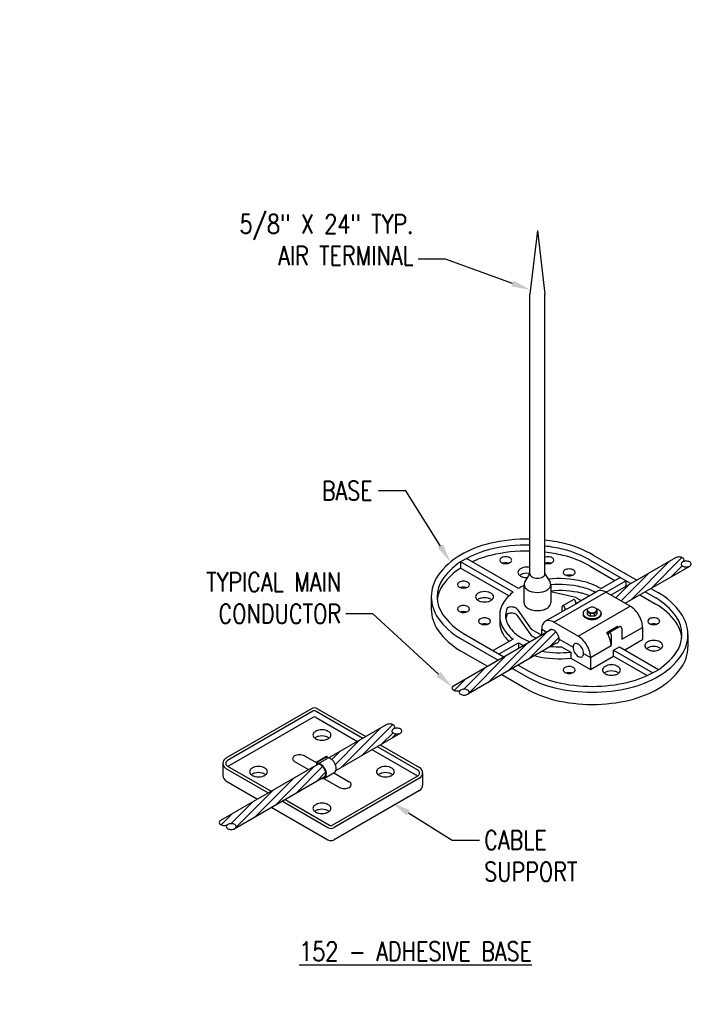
# Model space of a CAD drawing. Header units: inches. Extents: x 0 to 90.7, y 0 to 44.5.
# Tile 3 of 7: x 70.1 to 74.6, y 28.7 to 35.2. Entities that reach past the tile are written whole.
import ezdxf
from ezdxf import colors
from ezdxf.entities.mleader import LeaderData, LeaderLine
from ezdxf.math import Vec2, Vec3

# ---------------------------------------------------------------- set-up
doc = ezdxf.new("R2010")
doc.units = ezdxf.units.IN
doc.header["$MEASUREMENT"] = 0
doc.layers.add('E-ANNO-TEXT', color=2, linetype='Continuous')
doc.layers.add('E-DETL-GRPH', color=3, linetype='Continuous')
doc.styles.add('Annotative', font='romans.shx', dxfattribs={"width": 0.8, "height": 0.125})

msp = doc.modelspace()

# ---------------------------------------------------------------- linework, layer by layer
at = {"layer": 'E-DETL-GRPH', "lineweight": -3}
for p, q in [((73.5248, 33.7884), (73.4756, 33.3697)), ((73.5248, 33.7884), (73.5741, 33.3697)), ((73.4756, 31.5305), (73.4756, 33.3697)), ((73.5741, 31.5305), (73.5741, 33.3697)), ((73.3644, 31.4103), (73.0195, 31.6094)), ((73.0195, 31.6094), (73.0195, 31.5693)), ((73.3999, 31.4343), (73.0578, 31.6318)), ((73.8724, 31.6209), (74.1391, 31.4669)), ((73.8917, 31.6542), (74.1777, 31.4891)), ((74.4324, 31.6362), (74.0083, 31.3914)), ((74.1381, 31.358), (74.3943, 31.6142)), ((74.2724, 31.4356), (74.4752, 31.6383)), ((73.3372, 31.3859), (73.0195, 31.5693)), ((73.8724, 31.5807), (74.0335, 31.4878)), ((74.0758, 31.3524), (74.26, 31.5367)), ((74.1021, 31.3372), (74.5262, 31.5821)), ((74.4067, 31.5131), (74.4771, 31.5835)), ((73.4416, 31.4755), (73.4756, 31.5305)), ((73.5741, 31.5305), (73.608, 31.4755)), ((73.9408, 31.4343), (74.0682, 31.5078)), ((73.9763, 31.4103), (74.1067, 31.4856)), ((74.1067, 31.4856), (74.1067, 31.4482)), ((73.4371, 31.3399), (73.4371, 31.4595)), ((73.6126, 31.4595), (73.6126, 31.3399)), ((73.7768, 31.3752), (73.6126, 31.4137)), ((73.6329, 31.2132), (73.9749, 31.4106)), ((73.7822, 31.3378), (73.9182, 31.4163)), ((74.1355, 31.318), (73.9749, 31.4106)), ((74.0398, 31.3732), (74.1257, 31.4591)), ((74.2329, 31.4128), (74.3025, 31.3726)), ((74.2714, 31.435), (74.3218, 31.4059)), ((72.8269, 31.38), (72.8269, 31.2998)), ((73.6904, 31.3204), (73.7611, 31.3612)), ((73.72, 31.3006), (73.7906, 31.3414)), ((73.7748, 31.3468), (73.7748, 31.3322)), ((73.7768, 31.3752), (73.812, 31.3549)), ((74.1981, 31.3927), (74.3025, 31.3324)), ((73.3905, 31.2982), (73.4843, 31.1662)), ((73.5762, 31.2188), (73.7116, 31.297)), ((73.6881, 31.2834), (73.6881, 31.3152)), ((73.7041, 31.306), (73.7041, 31.2927)), ((73.7935, 31.1205), (74.1355, 31.318)), ((73.8528, 31.2933), (73.8528, 31.2637)), ((73.8528, 31.2818), (73.8712, 31.2711)), ((73.8972, 31.2711), (73.9065, 31.2764)), ((73.9065, 31.2764), (73.9157, 31.2818)), ((73.9157, 31.2933), (73.9157, 31.2637)), ((73.3905, 31.2581), (73.4843, 31.1261)), ((73.7935, 31.1205), (73.6329, 31.2132)), ((73.8245, 31.2712), (73.8245, 31.2656)), ((73.8528, 31.2637), (73.8712, 31.2531)), ((73.8972, 31.2711), (73.8712, 31.2711)), ((73.8712, 31.2711), (73.8712, 31.2531)), ((73.8972, 31.2531), (73.8712, 31.2531)), ((73.8842, 31.2531), (73.8842, 31.2526)), ((73.8972, 31.2711), (73.8972, 31.2531)), ((73.8972, 31.2531), (73.9065, 31.2584)), ((73.9065, 31.2584), (73.9157, 31.2637)), ((73.9439, 31.2712), (73.9439, 31.2656)), ((73.6169, 31.1654), (72.9726, 30.7934)), ((73.3323, 30.8928), (73.5885, 31.149)), ((73.4666, 30.9703), (73.6462, 31.15)), ((73.4843, 31.1662), (73.5527, 31.1267)), ((73.5527, 31.1668), (73.5861, 31.1476)), ((73.5527, 31.1267), (73.5527, 31.1668)), ((73.9816, 31.1457), (73.9815, 31.1456)), ((73.9816, 31.1457), (74.0523, 31.1865)), ((73.9955, 31.1443), (74.0661, 31.1851)), ((74.0798, 31.1004), (74.2158, 31.1789)), ((74.0798, 31.1706), (74.0798, 31.1004)), ((74.2158, 31.1789), (74.2158, 31.0986)), ((73.0189, 31.1059), (73.2664, 30.963)), ((73.0382, 31.1392), (73.3049, 30.9852)), ((73.3644, 31.1015), (73.234, 31.0262)), ((73.4843, 31.1261), (73.5165, 31.1074)), ((73.6009, 31.0479), (73.6662, 31.1132)), ((73.6677, 31.1004), (73.7587, 31.0479)), ((73.9931, 31.1245), (73.9931, 31.1391)), ((74.0092, 31.1299), (74.0092, 31.0596)), ((74.0985, 31.0309), (74.2158, 31.0986)), ((74.5138, 31.1317), (74.5138, 31.0515)), ((73.0189, 31.0256), (73.1968, 30.9229)), ((73.649, 31.0757), (73.0664, 30.7393)), ((73.198, 30.8153), (73.4542, 31.0714)), ((73.2725, 31.0039), (73.3999, 31.0775)), ((73.3999, 31.0775), (73.3999, 31.0401)), ((73.6839, 31.0509), (73.7437, 31.0164)), ((73.7437, 31.0164), (73.7437, 30.9763)), ((73.8738, 30.9815), (74.0092, 31.0596)), ((74.0252, 31.0288), (74.0637, 31.051)), ((74.0252, 31.0288), (74.2829, 30.88)), ((74.0252, 30.9886), (74.0252, 31.0288)), ((74.0637, 31.051), (74.3212, 30.9024)), ((73.064, 30.738), (73.3199, 30.9939)), ((73.7437, 30.9763), (73.8738, 30.9012)), ((73.8282, 31.0077), (73.8738, 30.9815)), ((73.8738, 30.9012), (74.0252, 30.9886)), ((73.8738, 30.9815), (73.8738, 30.9012)), ((74.0252, 30.9886), (74.2454, 30.8615)), ((73.0411, 30.7719), (73.1856, 30.9163)), ((73.3601, 30.9089), (73.449, 30.8575)), ((73.3987, 30.9311), (73.4683, 30.8909)), ((72.9767, 30.7643), (73.0513, 30.8388)), ((73.2906, 30.8687), (73.449, 30.7773)), ((72.0384, 30.6439), (71.4765, 30.3194)), ((72.0481, 30.6272), (71.4861, 30.3027)), ((72.0689, 30.6272), (72.3768, 30.4494)), ((72.0786, 30.6439), (72.3961, 30.4605)), ((72.0481, 30.587), (71.4896, 30.2646)), ((72.0689, 30.587), (72.3421, 30.4293)), ((72.5303, 30.538), (72.1527, 30.32)), ((72.236, 30.2598), (72.4921, 30.516)), ((72.3703, 30.3374), (72.573, 30.5401)), ((72.1962, 30.2768), (72.3578, 30.4385)), ((72.1996, 30.2388), (72.6241, 30.4839)), ((72.5046, 30.4149), (72.575, 30.4853)), ((72.5717, 30.4537), (72.5965, 30.4784)), ((72.4358, 30.3752), (72.7364, 30.2017)), ((72.4706, 30.3953), (72.7398, 30.2398)), ((72.4898, 30.4064), (72.7495, 30.2565)), ((71.9927, 30.3337), (72.0734, 30.2871)), ((72.0734, 30.2944), (72.1376, 30.3314)), ((72.0774, 30.292), (72.1416, 30.3291)), ((72.0859, 30.2834), (72.1416, 30.3156)), ((72.1376, 30.3314), (72.1416, 30.3291)), ((72.1416, 30.3156), (72.1416, 30.3291)), ((72.154, 30.3197), (72.1564, 30.3221)), ((72.1726, 30.3099), (72.2235, 30.3609)), ((72.0819, 30.2791), (71.441, 29.9091)), ((71.4564, 30.2859), (71.4564, 30.2044)), ((71.4765, 30.2499), (71.7539, 30.0898)), ((71.4861, 30.2666), (71.7732, 30.1009)), ((71.8007, 30.0085), (72.0568, 30.2647)), ((71.9279, 30.2969), (72.0203, 30.2436)), ((71.935, 30.0861), (72.1119, 30.263)), ((72.0734, 30.2944), (72.0774, 30.292)), ((72.0734, 30.2769), (72.0734, 30.2944)), ((72.0774, 30.2833), (72.0774, 30.292)), ((72.1288, 30.1979), (71.5347, 29.855)), ((71.6664, 29.931), (71.9225, 30.1871)), ((72.0693, 30.1636), (72.1315, 30.2258)), ((72.1204, 30.1858), (72.2229, 30.1266)), ((72.1249, 30.1877), (72.1891, 30.2248)), ((72.7398, 30.2037), (72.1779, 29.8792)), ((72.1852, 30.2225), (72.2871, 30.1637)), ((72.7495, 30.187), (72.1876, 29.8626)), ((72.7696, 30.2217), (72.7696, 30.1415)), ((71.4765, 30.1696), (71.6844, 30.0496)), ((71.5324, 29.8537), (71.7882, 30.1096)), ((71.8669, 30.0468), (72.1571, 29.8792)), ((72.7495, 30.1067), (72.1876, 29.7823)), ((71.5095, 29.8876), (71.6539, 30.0321)), ((71.7781, 29.9955), (72.1474, 29.7823)), ((71.8477, 30.0356), (72.1474, 29.8626)), ((71.4451, 29.88), (71.5196, 29.9545))]:
    msp.add_line(p, q, dxfattribs=at)
at = {"layer": 'E-DETL-GRPH', "lineweight": -3, "flags": 128}
for points in [[(73.2095, 31.7302, 0.072341), (73.0189, 31.6542, 0.106617), (72.8724, 31.5215, 0.321615), (72.8724, 31.2386, 0.106617), (73.0189, 31.1059, 0.000006), (73.0189, 31.1058)], [(73.4756, 31.759, 0.063567), (73.2095, 31.7302)], [(73.8917, 31.6542, 0.000008), (73.8917, 31.6542, 0.072341), (73.7011, 31.7302, 0.030543), (73.5741, 31.7525)], [(73.2184, 31.6927, 0.072341), (73.0382, 31.6209, 0.106617), (72.9037, 31.499, 0.321615), (72.9037, 31.2611, 0.106617), (73.0382, 31.1392, 0.000006), (73.0382, 31.1392)], [(73.4756, 31.7204, 0.06375), (73.2184, 31.6927)], [(73.4756, 31.6803, 0.06375), (73.2184, 31.6526)], [(73.8724, 31.6209, 0.000008), (73.8724, 31.6209, 0.072341), (73.6922, 31.6927, 0.029472), (73.5741, 31.7137)], [(73.8724, 31.5807, 0.000008), (73.8724, 31.5807, 0.072341), (73.6922, 31.6526, 0.029472), (73.5741, 31.6735)], [(73.2184, 31.6526, 0.048426), (73.0953, 31.6102)], [(73.3005, 31.6417, 0.072341), (73.2885, 31.6369, 0.106617), (73.2795, 31.6288, 0.321615), (73.2795, 31.6129, 0.106617), (73.2885, 31.6048, 0.072341), (73.3005, 31.6, 0.117911), (73.3321, 31.6, 0.072341), (73.3441, 31.6048, 0.106617), (73.353, 31.6129, 0.321615), (73.353, 31.6288, 0.106617), (73.3441, 31.6369, 0.072341), (73.3321, 31.6417, 0.117911), (73.3005, 31.6417)], [(73.3005, 31.6016, 0.016314), (73.2977, 31.6008)], [(73.3349, 31.6008, 0.016314), (73.3321, 31.6016, 0.117911), (73.3005, 31.6016)], [(73.5741, 31.6014, 0.026057), (73.5786, 31.6, 0.117911), (73.6101, 31.6, 0.072341), (73.6222, 31.6048, 0.106617), (73.6311, 31.6129, 0.321615), (73.6311, 31.6288, 0.106617), (73.6222, 31.6369, 0.072341), (73.6101, 31.6417, 0.117911), (73.5786, 31.6417)], [(73.5786, 31.6417, 0.026057), (73.5741, 31.6404)], [(73.5786, 31.6016, 0.026057), (73.5741, 31.6003)], [(73.613, 31.6008, 0.016314), (73.6101, 31.6016, 0.117911), (73.5786, 31.6016)], [(74.4426, 31.6403, 0.072341), (74.4324, 31.6362)], [(74.4793, 31.6092, 0.106617), (74.4869, 31.616, 0.321615), (74.4869, 31.6294, 0.106617), (74.4793, 31.6362, 0.072341), (74.4692, 31.6403, 0.117911), (74.4426, 31.6403)], [(74.4895, 31.6132, 0.072341), (74.4793, 31.6092, 0.106617), (74.4718, 31.6023, 0.321615), (74.4718, 31.5889, 0.106617), (74.4793, 31.5821, 0.072341), (74.4895, 31.5781, 0.117911), (74.5161, 31.5781, 0.072341), (74.5262, 31.5821, 0.106617), (74.5338, 31.5889, 0.321615), (74.5338, 31.6023, 0.106617), (74.5262, 31.6092, 0.072341), (74.5161, 31.6132, 0.117911), (74.4895, 31.6132)], [(73.0195, 31.5693, 0.093749), (72.9037, 31.4589, 0.131716), (72.8664, 31.36)], [(73.4316, 31.5719, 0.072341), (73.4136, 31.5647, 0.106617), (73.4001, 31.5525, 0.321615), (73.4001, 31.5287, 0.106617), (73.4136, 31.5165, 0.072341), (73.4316, 31.5093, 0.072554), (73.4609, 31.5067)], [(73.4756, 31.5726, 0.109237), (73.4316, 31.5719)], [(73.4756, 31.5325, 0.109237), (73.4316, 31.5317)], [(73.7176, 31.5614, 0.072341), (73.7056, 31.5567, 0.106617), (73.6966, 31.5485, 0.321615), (73.6966, 31.5327, 0.106617), (73.7056, 31.5245, 0.072341), (73.7176, 31.5198, 0.117911), (73.7492, 31.5198, 0.072341), (73.7612, 31.5245, 0.106617), (73.7702, 31.5327, 0.321615), (73.7702, 31.5485, 0.106617), (73.7612, 31.5567, 0.072341), (73.7492, 31.5614, 0.117911), (73.7176, 31.5614)], [(73.0224, 31.4812, 0.072341), (73.0104, 31.4764, 0.106617), (73.0014, 31.4683, 0.321615), (73.0014, 31.4524, 0.106617), (73.0104, 31.4443, 0.072341), (73.0224, 31.4395, 0.117911), (73.054, 31.4395, 0.072341), (73.066, 31.4443, 0.106617), (73.075, 31.4524, 0.321615), (73.075, 31.4683, 0.106617), (73.066, 31.4764, 0.072341), (73.054, 31.4812, 0.117911), (73.0224, 31.4812)], [(73.4316, 31.5317, 0.072341), (73.4136, 31.5245, 0.041023), (73.4078, 31.5205)], [(73.4416, 31.4755, 0.302662), (73.4428, 31.4418, 0.106617), (73.4628, 31.4237, 0.072341), (73.4896, 31.413, 0.117911), (73.5601, 31.413, 0.072341), (73.5869, 31.4237, 0.106617), (73.6069, 31.4418, 0.302662), (73.608, 31.4755)], [(73.4756, 31.5305, 0.156851), (73.4788, 31.5205, 0.106617), (73.49, 31.5104, 0.072341), (73.5051, 31.5044, 0.117911), (73.5446, 31.5044, 0.072341), (73.5596, 31.5104, 0.106617), (73.5709, 31.5205, 0.156851), (73.5741, 31.5305)], [(73.9408, 31.4343, 0.072341), (73.822, 31.4816, 0.087558), (73.5958, 31.4952)], [(73.7176, 31.5213, 0.016314), (73.7148, 31.5205)], [(73.752, 31.5205, 0.016314), (73.7492, 31.5213, 0.117911), (73.7176, 31.5213)], [(73.0224, 31.441, 0.016314), (73.0196, 31.4403)], [(73.0568, 31.4403, 0.016314), (73.054, 31.441, 0.117911), (73.0224, 31.441)], [(73.1535, 31.4113, 0.072341), (73.1355, 31.4041, 0.106617), (73.1221, 31.3919, 0.321615), (73.1221, 31.3681, 0.106617), (73.1355, 31.356, 0.072341), (73.1535, 31.3488, 0.117911), (73.2009, 31.3488, 0.072341), (73.2189, 31.356, 0.106617), (73.2324, 31.3681, 0.321615), (73.2324, 31.3919, 0.106617), (73.2189, 31.4041, 0.072341), (73.2009, 31.4113, 0.117911), (73.1535, 31.4113)], [(73.3644, 31.4103, 0.07034), (73.3069, 31.35, 0.321615), (73.3069, 31.1618, 0.07034), (73.3644, 31.1015)], [(73.4377, 31.4537, 0.023902), (73.3999, 31.4343)], [(73.449, 30.8575, 0.000008), (73.449, 30.8575, 0.072341), (73.6396, 30.7816, 0.117911), (74.1312, 30.7816, 0.072341), (74.3218, 30.8575, 0.106617), (74.4683, 30.9903, 0.321615), (74.4683, 31.2732, 0.106617), (74.3218, 31.4059, 0.000006), (74.3218, 31.4059)], [(73.9062, 31.4093, 0.061498), (73.813, 31.4442, 0.082477), (73.6125, 31.4583)], [(73.8225, 31.4016, 0.006061), (73.813, 31.404, 0.082466), (73.6126, 31.4181)], [(73.9749, 31.4106, 0.106617), (73.9417, 31.4213, 0.156851), (73.9182, 31.4163)], [(73.978, 31.4089, 0.001899), (73.9763, 31.4103)], [(73.1535, 31.3712, 0.072341), (73.1355, 31.364, 0.041023), (73.1297, 31.36)], [(73.2247, 31.36, 0.041023), (73.2189, 31.364, 0.072341), (73.2009, 31.3712, 0.117911), (73.1535, 31.3712)], [(73.4371, 31.3399, 0.156851), (73.4428, 31.3222, 0.106617), (73.4628, 31.3041, 0.072341), (73.4896, 31.2934, 0.117911), (73.5601, 31.2934, 0.072341), (73.5869, 31.3041, 0.106617), (73.6069, 31.3222, 0.156851), (73.6126, 31.3399)], [(73.4683, 30.8909, 0.000008), (73.4683, 30.8909, 0.072341), (73.6485, 30.8191, 0.117911), (74.1223, 30.8191, 0.072341), (74.3025, 30.8909, 0.106617), (74.437, 31.0128, 0.321615), (74.437, 31.2507, 0.106617), (74.3025, 31.3726, 0.000006), (74.3025, 31.3726)], [(73.7748, 31.3468, 0.072341), (73.7742, 31.3505, 0.117911), (73.7697, 31.3584, 0.072341), (73.7667, 31.3607, 0.106617), (73.7634, 31.3617, 0.255773), (73.7599, 31.3603)], [(73.7906, 31.3414, 0.11835), (73.7748, 31.3322)], [(73.8673, 31.3869, 0.026681), (73.8263, 31.4006)], [(72.8269, 31.2998, 0.156851), (72.8724, 31.1583, 0.106617), (73.0189, 31.0256, 0.000006), (73.0189, 31.0256)], [(73.0224, 31.3206, 0.072341), (73.0104, 31.3158, 0.106617), (73.0014, 31.3077, 0.321615), (73.0014, 31.2918, 0.106617), (73.0104, 31.2837, 0.072341), (73.0224, 31.2789, 0.117911), (73.054, 31.2789, 0.072341), (73.066, 31.2837, 0.106617), (73.075, 31.2918, 0.321615), (73.075, 31.3077, 0.106617), (73.066, 31.3158, 0.072341), (73.054, 31.3206, 0.117911), (73.0224, 31.3206)], [(73.0224, 31.2805, 0.016314), (73.0196, 31.2797)], [(73.0568, 31.2797, 0.016314), (73.054, 31.2805, 0.117911), (73.0224, 31.2805)], [(73.326, 31.3064, 0.267603), (73.3382, 31.1842, 0.106617), (73.4192, 31.1109)], [(73.338, 31.3112, 0.072341), (73.326, 31.3064)], [(73.3905, 31.2982, 0.00123), (73.3905, 31.2983, 0.106617), (73.3815, 31.3064, 0.072341), (73.3695, 31.3112, 0.117911), (73.338, 31.3112)], [(73.7041, 31.306, 0.072341), (73.7036, 31.3097, 0.117911), (73.699, 31.3176, 0.072341), (73.6961, 31.3199, 0.106617), (73.6928, 31.321, 0.321615), (73.6888, 31.3187, 0.106617), (73.6881, 31.3152)], [(73.72, 31.3006, 0.05845), (73.7116, 31.297)], [(73.8566, 31.3019, 0.058566), (73.842, 31.2956, 0.106617), (73.8284, 31.2833, 0.321615), (73.8284, 31.2592, 0.106617), (73.842, 31.2468, 0.072341), (73.8602, 31.2396, 0.117911), (73.9082, 31.2396, 0.072341), (73.9264, 31.2468, 0.106617), (73.9401, 31.2592, 0.321615), (73.9401, 31.2833, 0.106617), (73.9264, 31.2956, 0.058566), (73.9118, 31.3019)], [(73.8716, 31.31, 0.072341), (73.862, 31.3062, 0.106617), (73.8548, 31.2997, 0.321615), (73.8548, 31.287, 0.106617), (73.862, 31.2805, 0.072341), (73.8716, 31.2767, 0.117911), (73.8968, 31.2767, 0.072341), (73.9065, 31.2805, 0.106617), (73.9136, 31.287, 0.321615), (73.9136, 31.2997, 0.106617), (73.9065, 31.3062, 0.072341), (73.8968, 31.31, 0.117911), (73.8716, 31.31)], [(74.2158, 31.1789, 0.072341), (74.2104, 31.2159, 0.117911), (74.1648, 31.2948, 0.072341), (74.1355, 31.318)], [(74.4743, 31.1117, 0.131716), (74.437, 31.2106, 0.106617), (74.3025, 31.3324, 0.000006), (74.3025, 31.3324)], [(73.1614, 31.2403, 0.072341), (73.1494, 31.2356, 0.106617), (73.1405, 31.2274, 0.321615), (73.1405, 31.2116, 0.106617), (73.1494, 31.2034, 0.072341), (73.1614, 31.1987, 0.117911), (73.193, 31.1987, 0.072341), (73.205, 31.2034, 0.106617), (73.214, 31.2116, 0.321615), (73.214, 31.2274, 0.106617), (73.205, 31.2356, 0.072341), (73.193, 31.2403, 0.117911), (73.1614, 31.2403)], [(73.2778, 31.2358, 0.188942), (73.3069, 31.1216, 0.039497), (73.3372, 31.0858)], [(73.326, 31.2663, 0.064982), (73.3168, 31.2358)], [(73.338, 31.2711, 0.072341), (73.326, 31.2663)], [(73.3905, 31.2581, 0.00123), (73.3905, 31.2582, 0.106617), (73.3815, 31.2663, 0.072341), (73.3695, 31.2711, 0.117911), (73.338, 31.2711)], [(73.6329, 31.2132, 0.106617), (73.5997, 31.2239, 0.321615), (73.56, 31.201, 0.106617), (73.5527, 31.1668)], [(73.8245, 31.2656, 0.156851), (73.8284, 31.2535, 0.106617), (73.842, 31.2412, 0.072341), (73.8602, 31.2339, 0.117911), (73.9082, 31.2339, 0.072341), (73.9264, 31.2412, 0.106617), (73.9401, 31.2535, 0.156851), (73.9439, 31.2656)], [(74.2738, 31.2403, 0.072341), (74.2617, 31.2356, 0.106617), (74.2528, 31.2274, 0.321615), (74.2528, 31.2116, 0.106617), (74.2617, 31.2034, 0.072341), (74.2738, 31.1987, 0.117911), (74.3053, 31.1987, 0.072341), (74.3174, 31.2034, 0.106617), (74.3263, 31.2116, 0.321615), (74.3263, 31.2274, 0.106617), (74.3174, 31.2356, 0.072341), (74.3053, 31.2403, 0.117911), (74.2738, 31.2403)], [(73.1614, 31.2002, 0.016314), (73.1586, 31.1994)], [(73.1958, 31.1994, 0.016314), (73.193, 31.2002, 0.117911), (73.1614, 31.2002)], [(73.649, 31.0757, 0.294587), (73.6645, 31.0856, 0.106617), (73.6677, 31.1004, 0.072341), (73.6654, 31.1164, 0.117911), (73.6456, 31.1506, 0.072341), (73.6329, 31.1606, 0.106617), (73.6185, 31.1653, 0.294587), (73.6021, 31.1568)], [(74.0092, 31.0596, 0.072341), (74.0038, 31.0966, 0.069037), (73.9815, 31.1456)], [(74.0092, 31.1299, 0.072341), (74.0086, 31.1336, 0.117911), (74.0041, 31.1415, 0.072341), (74.0011, 31.1438, 0.106617), (73.9978, 31.1448, 0.321615), (73.9938, 31.1425, 0.106617), (73.9931, 31.1391)], [(74.0564, 31.1793, 0.010653), (74.0521, 31.1864)], [(74.0798, 31.1706, 0.072341), (74.0793, 31.1743, 0.117911), (74.0747, 31.1822, 0.072341), (74.0718, 31.1846, 0.106617), (74.0684, 31.1856, 0.255773), (74.065, 31.1841)], [(74.2738, 31.2002, 0.016314), (74.2709, 31.1994)], [(74.3082, 31.1994, 0.016314), (74.3053, 31.2002, 0.117911), (74.2738, 31.2002)], [(73.4192, 31.1109, 0.038627), (73.4757, 31.0838)], [(73.8738, 30.9815, 0.072341), (73.8684, 31.0184, 0.117911), (73.8228, 31.0974, 0.072341), (73.7935, 31.1205)], [(74.2659, 31.0902, 0.072341), (74.2478, 31.083, 0.106617), (74.2344, 31.0708, 0.321615), (74.2344, 31.0471, 0.106617), (74.2478, 31.0349, 0.072341), (74.2659, 31.0277, 0.117911), (74.3132, 31.0277, 0.072341), (74.3313, 31.0349, 0.106617), (74.3447, 31.0471, 0.321615), (74.3447, 31.0708, 0.106617), (74.3313, 31.083, 0.072341), (74.3132, 31.0902, 0.117911), (74.2659, 31.0902)], [(73.3999, 31.0775, 0.021608), (73.4339, 31.0597)], [(73.449, 30.7773, 0.000008), (73.449, 30.7773, 0.072341), (73.6396, 30.7013, 0.117911), (74.1312, 30.7013, 0.072341), (74.3218, 30.7773, 0.106617), (74.4683, 30.91, 0.156851), (74.5138, 31.0515)], [(73.5566, 31.0223, 0.072202), (73.7437, 31.0164)], [(73.6109, 31.0537, 0.02979), (73.6839, 31.0509)], [(73.7808, 30.9977, 0.072341), (73.7935, 30.9877, 0.106617), (73.8079, 30.983, 0.321615), (73.8251, 30.993, 0.106617), (73.8282, 31.0077, 0.072341), (73.8259, 31.0237, 0.117911), (73.8062, 31.0579, 0.072341), (73.7935, 31.0679, 0.106617), (73.7791, 31.0726, 0.321615), (73.7619, 31.0627, 0.106617), (73.7587, 31.0479, 0.072341), (73.7611, 31.0319, 0.117911), (73.7808, 30.9977)], [(74.2659, 31.0501, 0.072341), (74.2478, 31.0429, 0.041023), (74.242, 31.0389)], [(74.3371, 31.0389, 0.041023), (74.3313, 31.0429, 0.072341), (74.3132, 31.0501, 0.117911), (74.2659, 31.0501)], [(73.5062, 30.9932, 0.007291), (73.5188, 30.99, 0.087106), (73.7437, 30.9763)], [(73.7176, 30.9192, 0.072341), (73.7056, 30.9145, 0.106617), (73.6966, 30.9063, 0.321615), (73.6966, 30.8905, 0.106617), (73.7056, 30.8823, 0.072341), (73.7176, 30.8776, 0.117911), (73.7492, 30.8776, 0.072341), (73.7612, 30.8823, 0.106617), (73.7702, 30.8905, 0.321615), (73.7702, 30.9063, 0.106617), (73.7612, 30.9145, 0.072341), (73.7492, 30.9192, 0.117911), (73.7176, 30.9192)], [(73.9878, 30.9297, 0.072341), (73.9698, 30.9225, 0.106617), (73.9563, 30.9103, 0.321615), (73.9563, 30.8865, 0.106617), (73.9698, 30.8743, 0.072341), (73.9878, 30.8671, 0.117911), (74.0352, 30.8671, 0.072341), (74.0532, 30.8743, 0.106617), (74.0666, 30.8865, 0.321615), (74.0666, 30.9103, 0.106617), (74.0532, 30.9225, 0.072341), (74.0352, 30.9297, 0.117911), (73.9878, 30.9297)], [(73.9878, 30.8895, 0.072341), (73.9698, 30.8823, 0.041023), (73.964, 30.8783)], [(74.059, 30.8783, 0.041023), (74.0532, 30.8823, 0.072341), (74.0352, 30.8895, 0.117911), (73.9878, 30.8895)], [(73.7176, 30.8791, 0.016314), (73.7148, 30.8783)], [(73.752, 30.8783, 0.016314), (73.7492, 30.8791, 0.117911), (73.7176, 30.8791)], [(72.9726, 30.7934, 0.106617), (72.965, 30.7865, 0.156851), (72.9629, 30.7798, 0.156851), (72.965, 30.7732, 0.106617), (72.9726, 30.7663, 0.072341), (72.9827, 30.7623, 0.058752), (72.996, 30.7607, 0.058752), (73.0093, 30.7623, 0.072341), (73.0195, 30.7663)], [(73.0296, 30.7704, 0.072341), (73.0195, 30.7663, 0.106617), (73.0119, 30.7595, 0.321615), (73.0119, 30.7461, 0.106617), (73.0195, 30.7393, 0.072341), (73.0296, 30.7352, 0.117911), (73.0562, 30.7352, 0.072341), (73.0664, 30.7393, 0.106617), (73.0739, 30.7461, 0.321615), (73.0739, 30.7595, 0.106617), (73.0664, 30.7663, 0.072341), (73.0562, 30.7704, 0.117911), (73.0296, 30.7704)], [(72.0841, 30.5024, 0.072341), (72.0661, 30.4952, 0.106617), (72.0526, 30.483, 0.321615), (72.0526, 30.4592, 0.106617), (72.0661, 30.447, 0.072341), (72.0841, 30.4399, 0.117911), (72.1315, 30.4399, 0.072341), (72.1495, 30.447, 0.106617), (72.1629, 30.4592, 0.321615), (72.1629, 30.483, 0.106617), (72.1495, 30.4952, 0.072341), (72.1315, 30.5024, 0.117911), (72.0841, 30.5024)], [(72.5404, 30.5421, 0.072341), (72.5303, 30.538)], [(72.5772, 30.511, 0.106617), (72.5847, 30.5178, 0.321615), (72.5847, 30.5312, 0.106617), (72.5772, 30.538, 0.072341), (72.5671, 30.5421, 0.117911), (72.5404, 30.5421)], [(72.5873, 30.515, 0.072341), (72.5772, 30.511, 0.106617), (72.5696, 30.5041, 0.321615), (72.5696, 30.4907, 0.106617), (72.5772, 30.4839, 0.072341), (72.5873, 30.4799, 0.117911), (72.6139, 30.4799, 0.072341), (72.6241, 30.4839, 0.106617), (72.6316, 30.4907, 0.321615), (72.6316, 30.5041, 0.106617), (72.6241, 30.511, 0.072341), (72.6139, 30.515, 0.117911), (72.5873, 30.515)], [(72.0841, 30.4623, 0.072341), (72.0661, 30.4551, 0.041023), (72.0603, 30.4511)], [(72.1553, 30.4511, 0.041023), (72.1495, 30.4551, 0.072341), (72.1315, 30.4623, 0.117911), (72.0841, 30.4623)], [(71.942, 30.3394, 0.072341), (71.9281, 30.3339, 0.106617), (71.9177, 30.3245, 0.321615), (71.9177, 30.3061, 0.106617), (71.9281, 30.2967, 0.018179), (71.9314, 30.2949)], [(71.9951, 30.3323, 0.022755), (71.9926, 30.3339, 0.072341), (71.9786, 30.3394, 0.117911), (71.942, 30.3394)], [(72.1891, 30.2248, 0.156851), (72.198, 30.2346, 0.106617), (72.2016, 30.2513, 0.072341), (72.1991, 30.2686, 0.117911), (72.1782, 30.3047, 0.072341), (72.1645, 30.3155, 0.106617), (72.1482, 30.3207, 0.076922), (72.1416, 30.3204)], [(71.6668, 30.2613, 0.072341), (71.6488, 30.2541, 0.106617), (71.6354, 30.2419, 0.321615), (71.6354, 30.2181, 0.106617), (71.6488, 30.2059, 0.072341), (71.6668, 30.1988, 0.117911), (71.7142, 30.1988, 0.072341), (71.7322, 30.2059, 0.106617), (71.7457, 30.2181, 0.321615), (71.7457, 30.2419, 0.106617), (71.7322, 30.2541, 0.072341), (71.7142, 30.2613, 0.117911), (71.6668, 30.2613)], [(72.114, 30.1894, 0.294587), (72.1295, 30.1994, 0.106617), (72.1327, 30.2142, 0.072341), (72.1304, 30.2302, 0.117911), (72.1107, 30.2644, 0.072341), (72.098, 30.2744, 0.106617), (72.0836, 30.2791, 0.156851), (72.0734, 30.2769)], [(72.1077, 30.1858, 0.377578), (72.1338, 30.1975, 0.106617), (72.1374, 30.2142, 0.072341), (72.1348, 30.2315, 0.117911), (72.114, 30.2676, 0.072341), (72.1003, 30.2784, 0.106617), (72.084, 30.2837, 0.076922), (72.0774, 30.2833)], [(72.5015, 30.2612, 0.072341), (72.4835, 30.254, 0.106617), (72.47, 30.2418, 0.321615), (72.47, 30.218, 0.106617), (72.4835, 30.2058, 0.072341), (72.5015, 30.1987, 0.117911), (72.5489, 30.1987, 0.072341), (72.5669, 30.2058, 0.106617), (72.5804, 30.218, 0.321615), (72.5804, 30.2418, 0.106617), (72.5669, 30.254, 0.072341), (72.5489, 30.2612, 0.117911), (72.5015, 30.2612)], [(71.6668, 30.2212, 0.072341), (71.6488, 30.214, 0.041023), (71.643, 30.21)], [(71.738, 30.21, 0.041023), (71.7322, 30.214, 0.072341), (71.7142, 30.2212, 0.117911), (71.6668, 30.2212)], [(72.5015, 30.2211, 0.072341), (72.4835, 30.2139, 0.041023), (72.4777, 30.2099)], [(72.5727, 30.2099, 0.041023), (72.5669, 30.2139, 0.072341), (72.5489, 30.2211, 0.117911), (72.5015, 30.2211)], [(72.2229, 30.1266, 0.072341), (72.2367, 30.1211, 0.117911), (72.2732, 30.1211, 0.072341), (72.2871, 30.1266, 0.106617), (72.2974, 30.136, 0.321615), (72.2974, 30.1543, 0.106617), (72.2871, 30.1637)], [(72.0841, 30.0202, 0.072341), (72.0661, 30.013, 0.106617), (72.0526, 30.0008, 0.321615), (72.0526, 29.977, 0.106617), (72.0661, 29.9648, 0.072341), (72.0841, 29.9577, 0.117911), (72.1315, 29.9577, 0.072341), (72.1495, 29.9648, 0.106617), (72.1629, 29.977, 0.321615), (72.1629, 30.0008, 0.106617), (72.1495, 30.013, 0.072341), (72.1315, 30.0202, 0.117911), (72.0841, 30.0202)], [(72.0841, 29.9801, 0.072341), (72.0661, 29.9729, 0.041023), (72.0603, 29.9689)], [(72.1553, 29.9689, 0.041023), (72.1495, 29.9729, 0.072341), (72.1315, 29.9801, 0.117911), (72.0841, 29.9801)], [(71.441, 29.9091, 0.106617), (71.4334, 29.9023, 0.321615), (71.4334, 29.8889, 0.106617), (71.441, 29.882, 0.072341), (71.4511, 29.878, 0.117911), (71.4777, 29.878, 0.072341), (71.4878, 29.882)], [(71.498, 29.8861, 0.072341), (71.4878, 29.882, 0.106617), (71.4803, 29.8752, 0.321615), (71.4803, 29.8618, 0.106617), (71.4878, 29.855, 0.072341), (71.498, 29.8509, 0.117911), (71.5246, 29.8509, 0.072341), (71.5347, 29.855, 0.106617), (71.5423, 29.8618, 0.321615), (71.5423, 29.8752, 0.106617), (71.5347, 29.882, 0.072341), (71.5246, 29.8861, 0.117911), (71.498, 29.8861)]]:
    msp.add_lwpolyline(points, format="xyb", dxfattribs=at)
at = {"layer": 'E-DETL-GRPH', "lineweight": -3}
for centre, radius, start, end in [((72.0585, 30.6091), 0.0401, 60, 120), ((72.0585, 30.6091), 0.0209, 60, 120), ((72.0585, 30.569), 0.0209, 60, 120), ((71.4966, 30.2847), 0.0401, 120, 240), ((71.4966, 30.2847), 0.0209, 120, 240), ((72.7294, 30.2217), 0.0209, 300, 60), ((72.7294, 30.2217), 0.0401, 300, 60), ((71.4966, 30.2044), 0.0401, 180, 240), ((72.7294, 30.1415), 0.0401, 300, 0), ((72.1675, 29.8973), 0.0401, 240, 300), ((72.1675, 29.8973), 0.0209, 240, 300), ((72.1675, 29.817), 0.0401, 240, 300)]:
    msp.add_arc(centre, radius, start, end, dxfattribs=at)

# ---------------------------------------------------------------- texts
at = {"layer": 'E-ANNO-TEXT', "lineweight": -3, "insert": (71.9586, 29.1103), "char_height": 0.125, "width": 2.345349, "attachment_point": 1, "style": 'Annotative'}
msp.add_mtext('{\\L152 - ADHESIVE BASE}', dxfattribs=at)

# ---------------------------------------------------------------- leaders
at = {"layer": 'E-ANNO-TEXT', "lineweight": -3}
ml = msp.add_multileader_mtext('Standard', dxfattribs=at)
ml.set_content('{\\LKEYED CONSTRUCTION JOINT (KCJ)}', color=256, style='Annotative')
ml.set_leader_properties(color=1, linetype='ByLayer', lineweight=-1)
ml.build(insert=Vec2(0, 0))
ml.multileader.update_dxf_attribs({"text_right_attachment_type": 3, "dogleg_length": 0.1782, "arrow_head_size": 0.125})
ctx = ml.context
ctx.base_point, ctx.char_height, ctx.arrow_head_size, ctx.landing_gap_size, ctx.plane_origin = Vec3(84.5489, 35.0895), 0.125, 0.125, 0.0312, Vec3(84.3707, 35.0895)
ctx.right_attachment, ctx.text_align_type = 3, 1
notes = []
notes.append((ctx, [(0, (0, 0, 0), (0, 0), (1, 0), 1, [])]))
ctx.mtext.insert, ctx.mtext.alignment, ctx.mtext.flow_direction = Vec3(85.904, 35.1729), 2, 5
ml = msp.add_multileader_mtext('Standard', dxfattribs=at)
ml.set_content('5/8" X 24" TYP. \\PAIR TERMINAL', color=256, style='Annotative')
ml.set_leader_properties(color=1, linetype='ByLayer', lineweight=-1)
ml.build(insert=Vec2(0, 0))
ml.multileader.update_dxf_attribs({"text_right_attachment_type": 3, "dogleg_length": 0.1782, "arrow_head_size": 0.125})
ctx = ml.context
ctx.base_point, ctx.char_height, ctx.arrow_head_size, ctx.landing_gap_size, ctx.plane_origin = Vec3(71.3885, 33.8313), 0.125, 0.125, 0.0312, Vec3(72.5483, 33.5992)
ctx.right_attachment, ctx.text_align_type = 3, 2
notes.append((ctx, [(0, (1, 1, 0), (72.9197, 33.5992), (-1, 0), 0.1782, [(0, [(73.4789, 33.398)], 0, [])])]))
ctx.mtext.insert, ctx.mtext.alignment, ctx.mtext.flow_direction = Vec3(72.7103, 33.8938), 3, 5
ml = msp.add_multileader_mtext('Standard', dxfattribs=at)
ml.set_content('{\\LROUGHENED CONSTRUCTION JOIN (CJ)}', color=256, style='Annotative')
ml.set_leader_properties(color=1, linetype='ByLayer', lineweight=-1)
ml.build(insert=Vec2(0, 0))
ml.multileader.update_dxf_attribs({"text_right_attachment_type": 3, "dogleg_length": 0.1782, "arrow_head_size": 0.125})
ctx = ml.context
ctx.base_point, ctx.char_height, ctx.arrow_head_size, ctx.landing_gap_size, ctx.plane_origin = Vec3(84.4204, 32.5259), 0.125, 0.125, 0.0312, Vec3(84.3707, 32.5259)
ctx.right_attachment, ctx.text_align_type = 3, 1
notes.append((ctx, [(0, (0, 0, 0), (0, 0), (1, 0), 1, [])]))
ctx.mtext.insert, ctx.mtext.alignment, ctx.mtext.flow_direction = Vec3(85.904, 32.6092), 2, 5
ml = msp.add_multileader_mtext('Standard', dxfattribs=at)
ml.set_content('BASE', color=256, style='Annotative')
ml.set_leader_properties(color=1, linetype='ByLayer', lineweight=-1)
ml.build(insert=Vec2(0, 0))
ml.multileader.update_dxf_attribs({"text_right_attachment_type": 3, "dogleg_length": 0.1782, "arrow_head_size": 0.125})
ctx = ml.context
ctx.base_point, ctx.char_height, ctx.arrow_head_size, ctx.landing_gap_size, ctx.plane_origin = Vec3(72.0751, 32.0773), 0.125, 0.125, 0.0312, Vec3(72.4731, 32.0773)
ctx.right_attachment = 3
notes.append((ctx, [(0, (1, 1, 0), (72.6587, 32.0773), (-1, 0), 0.1782, [(0, [(72.9529, 31.6081)], 0, [])])]))
ctx.mtext.insert, ctx.mtext.flow_direction = Vec3(72.1063, 32.1398), 5
ml = msp.add_multileader_mtext('Standard', dxfattribs=at)
ml.set_content('TYPICAL MAIN \\PCONDUCTOR', color=256, style='Annotative')
ml.set_leader_properties(color=1, linetype='ByLayer', lineweight=-1)
ml.build(insert=Vec2(0, 0))
ml.multileader.update_dxf_attribs({"text_right_attachment_type": 3, "dogleg_length": 0.1782, "arrow_head_size": 0.125})
ctx = ml.context
ctx.base_point, ctx.char_height, ctx.arrow_head_size, ctx.landing_gap_size, ctx.plane_origin = Vec3(71.2165, 31.4767), 0.125, 0.125, 0.0312, Vec3(72.1063, 31.2684)
ctx.right_attachment, ctx.text_align_type = 3, 2
notes.append((ctx, [(0, (1, 1, 0), (72.4429, 31.2684), (-1, 0), 0.1782, [(0, [(72.965, 30.7865)], 0, [])])]))
ctx.mtext.insert, ctx.mtext.alignment, ctx.mtext.flow_direction = Vec3(72.2335, 31.5392), 3, 5
ml = msp.add_multileader_mtext('Standard', dxfattribs=at)
ml.set_content('CABLE \\PSUPPORT', color=256, style='Annotative')
ml.set_leader_properties(color=1, linetype='ByLayer', lineweight=-1)
ml.build(insert=Vec2(0, 0))
ml.multileader.update_dxf_attribs({"text_right_attachment_type": 3, "dogleg_length": 0.1786, "arrow_head_size": 0.125})
ctx = ml.context
ctx.base_point, ctx.char_height, ctx.arrow_head_size, ctx.landing_gap_size, ctx.plane_origin = Vec3(73.1432, 29.7801), 0.125, 0.125, 0.0312, Vec3(72.9646, 29.7801)
ctx.right_attachment = 3
notes.append((ctx, [(0, (1, 1, 0), (72.9646, 29.7801), (1, 0), 0.1786, [(0, [(72.5697, 30.0251)], 0, [])])]))
ctx.mtext.insert, ctx.mtext.flow_direction = Vec3(73.1744, 29.8426), 5
for ctx, leaders in notes:
    for number, flags, end, landing, length, lines in leaders:
        leader = LeaderData()
        leader.index, (leader.has_last_leader_line, leader.has_dogleg_vector, leader.attachment_direction) = number, flags
        leader.last_leader_point, leader.dogleg_vector, leader.dogleg_length = Vec3(end), Vec3(landing), length
        for number, points, colour, breaks in lines:
            line = LeaderLine()
            line.index, line.vertices, line.color, line.breaks = number, Vec3.list(points), colors.encode_raw_color(colour), breaks
            leader.lines.append(line)
        ctx.leaders.append(leader)

doc.saveas('drawing.dxf')
